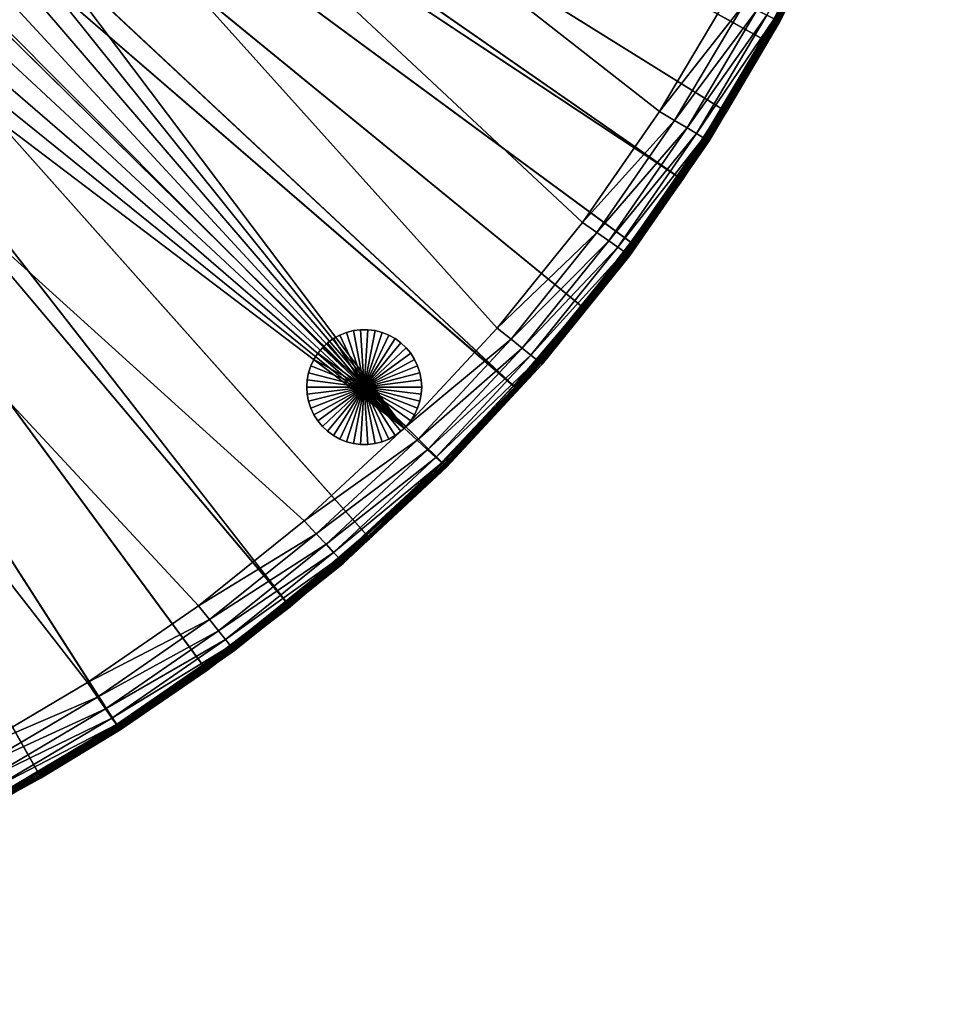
# Model space of a CAD drawing. Header units: inches. Extents: x -6.9 to 27, y -33.9 to 0.
# Tile 3 of 10: x 9.6 to 26, y -33.3 to -16.2. Entities that reach past the tile are written whole.
import ezdxf

# ---------------------------------------------------------------- set-up
doc = ezdxf.new("R2010")
doc.units = ezdxf.units.IN
doc.header["$MEASUREMENT"] = 0
doc.layers.add('A-FURN-3-ST', color=151, linetype='Continuous')
doc.layers.add('A-FURN-3-ST-LG', color=252, linetype='Continuous')
doc.layers.add('A-FURN-3-ST-LM', color=7, linetype='Continuous', true_color=0xffbd7a)

msp = doc.modelspace()

# ---------------------------------------------------------------- meshes
at = {"layer": 'A-FURN-3-ST'}
mesh = msp.add_polyface(dxfattribs=at)
corners = [(-2.786, -5.564, 1.458), (-2.032, -4.912, 1.458), (16.326, -23.32, 1.458), (-3.618, -6.098, 1.458), (-4.515, -6.507, 1.458), (-5.478, -6.791, 1.458), (-0.152, -1.465, 1.458), (25.656, -4.755, 1.458), (25.234, -7.066, 1.458), (24.65, -9.335, 1.458), (23.908, -11.553, 1.458), (23.012, -13.711, 1.458), (-0.436, -2.429, 1.458), (-0.845, -3.325, 1.458), (-1.379, -4.158, 1.458), (21.964, -15.802, 1.458), (20.767, -17.816, 1.458), (19.427, -19.746, 1.458), (0, 0, 2.458), (-0.003, -0.028, 2.152), (-0.298, -0.06, 2.166), (-0.365, -0.707, 1.518), (-0.071, -0.694, 1.486), (-0.102, -1, 1.458), (-0.316, -0.462, 1.597), (-0.045, -0.444, 1.569), (-0.011, -0.111, 1.902), (-0.283, -0.139, 1.921), (-0.026, -0.25, 1.708), (-0.263, -0.264, 1.722), (0, 0, 13.5), (-0.309, -0.028, 2.458), (25.963, -1, 1.458), (25.913, -2.409, 1.458), (25.975, -0.694, 1.486), (25.984, -0.444, 1.569), (25.991, -0.25, 1.708), (25.996, -0.111, 1.902), (25.999, -0.028, 2.152), (26, 0, 2.458), (-3.733, -4.985, 13.5), (14.338, -26.428, 13.5), (-2.896, -4.338, 13.5), (18.304, -22.655, 13.5), (-2.182, -3.557, 13.5), (21.167, -19, 13.5), (-1.84, -3.025, 13.5), (21.935, -17.817, 13.5), (22.653, -16.604, 13.5), (23.32, -15.362, 13.5), (-1.551, -2.463, 13.5), (0, 0, 13.5), (23.936, -14.094, 13.5), (24.332, -13.171, 13.5), (24.702, -12.238, 13.5), (25.046, -11.295, 13.5), (25.364, -10.343, 13.5), (25.655, -9.382, 13.5), (25.919, -8.414, 13.5), (26, 0, 13.5)]
mesh.append_faces([[corners[k] for k in face] for face in [(0, 1, 2), (3, 0, 2), (4, 3, 2), (5, 4, 2), (6, 7, 8), (6, 8, 9), (6, 9, 10), (6, 10, 11), (12, 6, 2), (13, 12, 2), (14, 13, 2), (1, 14, 2), (6, 11, 15), (6, 15, 16), (6, 16, 17), (18, 19, 20), (21, 22, 23), (24, 25, 22), (19, 26, 27), (26, 28, 29), (29, 27, 26), (29, 28, 25), (30, 18, 31), (6, 23, 32), (6, 32, 33), (6, 33, 7), (32, 23, 22), (22, 34, 32), (34, 22, 25), (25, 35, 34), (35, 25, 28), (28, 36, 35), (26, 37, 36), (36, 28, 26), (19, 38, 37), (37, 26, 19), (18, 39, 38), (38, 19, 18), (18, 30, 59)]])
mesh.append_faces([[corners[k] for k in face] for face in [(40, 41, 42), (42, 43, 44), (44, 45, 46), (46, 49, 50)]], dxfattribs={"vtx0": -1, "vtx1": -1})
mesh.append_faces([[corners[k] for k in face] for face in [(50, 49, 51)]], dxfattribs={"vtx0": -1, "vtx1": -1, "vtx2": -1})
mesh.append_faces([[corners[k] for k in face] for face in [(46, 47, 48), (51, 52, 53), (51, 53, 54), (51, 55, 56), (51, 56, 57)]], dxfattribs={"vtx0": -1, "vtx2": -1})
mesh.append_faces([[corners[k] for k in face] for face in [(48, 49, 46), (49, 52, 51), (54, 55, 51), (57, 58, 51)]], dxfattribs={"vtx1": -1, "vtx2": -1})
mesh = msp.add_polyface(dxfattribs=at)
corners = [(-5.478, -6.791, 1.458), (16.326, -23.32, 1.458), (14.586, -24.936, 1.458), (12.746, -26.413, 1.458), (10.813, -27.749, 1.458), (8.796, -28.941, 1.458), (6.703, -29.985, 1.458), (4.543, -30.877, 1.458), (2.323, -31.614, 1.458), (10.987, -28, 1.486), (12.937, -26.651, 1.486), (13.094, -26.846, 1.569), (11.129, -28.206, 1.569), (8.952, -29.204, 1.486), (9.079, -29.419, 1.569), (6.84, -30.258, 1.486), (11.382, -28.571, 2.458), (9.306, -29.801, 2.458), (9.291, -29.777, 2.152), (-0.152, -1.465, 1.458), (17.945, -21.584, 1.458), (19.427, -19.746, 1.458), (11.24, -28.366, 1.708), (13.216, -26.997, 1.708), (13.303, -27.106, 1.902), (11.319, -28.48, 1.902), (9.249, -29.706, 1.902), (9.178, -29.586, 1.708), (13.355, -27.171, 2.152), (11.367, -28.548, 2.152), (13.373, -27.192, 2.458), (2.64, -32.562, 13.5), (4.17, -32.072, 13.5), (-6.943, -6.943, 13.5), (5.675, -31.51, 13.5), (7.153, -30.877, 13.5), (-4.669, -5.479, 13.5), (8.598, -30.175, 13.5), (-3.733, -4.985, 13.5), (10.009, -29.406, 13.5), (11.382, -28.571, 13.5), (12.889, -27.539, 13.5), (14.338, -26.428, 13.5), (-2.896, -4.338, 13.5), (15.726, -25.241, 13.5), (17.05, -23.982, 13.5), (18.304, -22.655, 13.5), (-2.182, -3.557, 13.5), (19.487, -21.263, 13.5), (20.35, -20.149, 13.5), (11.382, -28.571, 13.5), (9.306, -29.801, 13.5)]
mesh.append_faces([[corners[k] for k in face] for face in [(0, 1, 2), (0, 2, 3), (0, 3, 4), (0, 4, 5), (0, 5, 6), (0, 6, 7), (0, 7, 8), (9, 10, 11), (11, 12, 9), (5, 4, 9), (9, 13, 5), (6, 5, 13), (13, 9, 12), (12, 14, 13), (15, 13, 14), (16, 17, 18), (4, 3, 10), (10, 9, 4), (13, 15, 6), (19, 20, 1), (19, 21, 20), (22, 23, 24), (25, 26, 27), (27, 22, 25), (24, 25, 22), (25, 24, 28), (29, 18, 26), (26, 25, 29), (28, 29, 25), (29, 28, 30), (18, 29, 16), (30, 16, 29), (12, 11, 23), (23, 22, 12), (14, 12, 22), (22, 27, 14), (16, 50, 51), (51, 17, 16), (50, 16, 30)]])
mesh.append_faces([[corners[k] for k in face] for face in [(36, 37, 38)]], dxfattribs={"vtx0": -1, "vtx1": -1})
mesh.append_faces([[corners[k] for k in face] for face in [(33, 32, 34), (33, 34, 35), (36, 35, 37), (38, 37, 39), (38, 39, 40), (38, 41, 42), (43, 42, 44), (43, 44, 45), (47, 46, 48), (47, 48, 49)]], dxfattribs={"vtx0": -1, "vtx2": -1})
mesh.append_faces([[corners[k] for k in face] for face in [(31, 32, 33), (40, 41, 38), (45, 46, 43)]], dxfattribs={"vtx1": -1, "vtx2": -1})
mesh = msp.add_polyface(dxfattribs=at)
corners = [(21.964, -15.802, 1.458), (23.012, -13.711, 1.458), (23.294, -13.828, 1.486), (22.237, -15.938, 1.486), (20.767, -17.816, 1.458), (21.03, -17.972, 1.486), (19.427, -19.746, 1.458), (19.678, -19.92, 1.486), (17.945, -21.584, 1.458), (18.53, -22.054, 1.708), (20.043, -20.174, 1.708), (20.158, -20.253, 1.902), (21.532, -18.269, 1.902), (21.413, -18.198, 1.708), (21.604, -18.312, 2.152), (20.226, -20.3, 2.152), (22.833, -16.236, 2.152), (21.628, -18.326, 2.458), (20.249, -20.316, 2.458), (22.858, -16.249, 2.458), (24.752, -11.834, 1.902), (23.833, -14.051, 1.902), (23.705, -13.998, 1.708), (22.759, -16.199, 1.902), (22.634, -16.137, 1.708), (24.831, -11.86, 2.152), (23.91, -14.083, 2.152), (24.857, -11.869, 2.458), (23.936, -14.094, 2.458), (24.436, -11.728, 1.569), (23.525, -13.924, 1.569), (22.46, -16.05, 1.569), (21.245, -18.099, 1.569), (19.884, -20.063, 1.569), (18.183, -21.775, 1.486), (24.62, -11.79, 1.708), (18.378, -21.932, 1.569), (20.35, -20.149, 13.5), (21.167, -19, 13.5), (-2.182, -3.557, 13.5), (-1.84, -3.025, 13.5), (21.935, -17.817, 13.5), (22.858, -16.249, 13.5), (21.628, -18.326, 13.5), (20.249, -20.316, 13.5), (23.936, -14.094, 13.5)]
mesh.append_faces([[corners[k] for k in face] for face in [(0, 1, 2), (2, 3, 0), (4, 0, 3), (3, 5, 4), (6, 4, 5), (5, 7, 6), (8, 6, 7), (9, 10, 11), (12, 11, 10), (10, 13, 12), (14, 15, 11), (11, 12, 14), (16, 14, 12), (17, 18, 15), (15, 14, 17), (19, 17, 14), (14, 16, 19), (20, 21, 22), (23, 12, 13), (13, 24, 23), (21, 23, 24), (24, 22, 21), (25, 26, 21), (12, 23, 16), (26, 16, 23), (23, 21, 26), (27, 28, 26), (28, 19, 16), (16, 26, 28), (29, 30, 2), (3, 2, 30), (30, 31, 3), (5, 3, 31), (31, 32, 5), (7, 5, 32), (32, 33, 7), (34, 7, 33), (35, 22, 30), (31, 30, 22), (22, 24, 31), (32, 31, 24), (24, 13, 32), (33, 32, 13), (13, 10, 33), (36, 33, 10), (19, 42, 43), (43, 17, 19), (17, 43, 44), (44, 18, 17), (28, 45, 42), (42, 19, 28), (45, 28, 27)]])
mesh.append_faces([[corners[k] for k in face] for face in [(40, 38, 41)]], dxfattribs={"vtx0": -1, "vtx2": -1})
mesh.append_faces([[corners[k] for k in face] for face in [(37, 38, 39)]], dxfattribs={"vtx1": -1, "vtx2": -1})
mesh = msp.add_polyface(dxfattribs=at)
corners = [(16.326, -23.32, 1.458), (17.945, -21.584, 1.458), (18.183, -21.775, 1.486), (16.55, -23.529, 1.486), (18.378, -21.932, 1.569), (16.733, -23.699, 1.569), (14.794, -25.159, 1.486), (14.965, -25.342, 1.569), (12.937, -26.651, 1.486), (13.094, -26.846, 1.569), (19.884, -20.063, 1.569), (14.586, -24.936, 1.458), (12.746, -26.413, 1.458), (19.678, -19.92, 1.486), (15.097, -25.485, 1.708), (16.875, -23.831, 1.708), (16.977, -23.926, 1.902), (18.703, -22.193, 2.152), (17.038, -23.983, 2.152), (18.724, -22.211, 2.458), (17.058, -24.002, 2.458), (15.192, -25.586, 1.902), (13.303, -27.106, 1.902), (13.216, -26.997, 1.708), (15.248, -25.647, 2.152), (13.355, -27.171, 2.152), (15.267, -25.668, 2.458), (13.373, -27.192, 2.458), (18.638, -22.141, 1.902), (18.53, -22.054, 1.708), (20.158, -20.253, 1.902), (20.226, -20.3, 2.152), (20.249, -20.316, 2.458), (20.043, -20.174, 1.708), (13.373, -27.192, 13.5), (11.382, -28.571, 13.5), (15.267, -25.668, 13.5), (17.058, -24.002, 13.5), (18.724, -22.211, 13.5), (20.249, -20.316, 13.5)]
mesh.append_faces([[corners[k] for k in face] for face in [(0, 1, 2), (2, 3, 0), (3, 2, 4), (4, 5, 3), (6, 3, 5), (5, 7, 6), (8, 6, 7), (7, 9, 8), (10, 4, 2), (11, 0, 3), (3, 6, 11), (12, 11, 6), (6, 8, 12), (13, 2, 1), (14, 15, 16), (17, 18, 16), (19, 20, 18), (18, 17, 19), (21, 22, 23), (23, 14, 21), (16, 21, 14), (24, 25, 22), (22, 21, 24), (18, 24, 21), (21, 16, 18), (26, 27, 25), (25, 24, 26), (20, 26, 24), (24, 18, 20), (28, 16, 15), (15, 29, 28), (30, 28, 29), (16, 28, 17), (31, 17, 28), (28, 30, 31), (32, 19, 17), (17, 31, 32), (5, 4, 29), (29, 15, 5), (7, 5, 15), (15, 14, 7), (33, 29, 4), (9, 7, 14), (14, 23, 9), (27, 34, 35), (26, 36, 34), (34, 27, 26), (20, 37, 36), (36, 26, 20), (19, 38, 37), (37, 20, 19), (32, 39, 38), (38, 19, 32)]])
at = {"layer": 'A-FURN-3-ST-LG', "color": 251, "true_color": 0x565656}
mesh = msp.add_polyface(dxfattribs=at)
corners = [(15.63, -22.607, 1.5), (16.629, -22.607, 1.5), (16.622, -22.732, 1.5), (16.598, -22.855, 1.5), (16.559, -22.975, 1.5), (16.506, -23.088, 1.5), (16.439, -23.194, 1.5), (16.358, -23.291, 1.5), (16.267, -23.377, 1.5), (16.165, -23.451, 1.5), (16.055, -23.511, 1.5), (15.939, -23.558, 1.5), (15.817, -23.589, 1.5), (15.692, -23.605, 1.5), (15.567, -23.605, 1.5), (15.442, -23.589, 1.5), (15.321, -23.558, 1.5), (15.204, -23.511, 1.5), (15.094, -23.451, 1.5), (14.992, -23.377, 1.5), (14.901, -23.291, 1.5), (14.821, -23.194, 1.5), (14.753, -23.088, 1.5), (14.7, -22.975, 1.5), (14.661, -22.855, 1.5), (14.637, -22.732, 1.5), (14.63, -22.607, 1.5), (14.637, -22.481, 1.5), (14.661, -22.358, 1.5), (14.7, -22.239, 1.5), (14.753, -22.125, 1.5), (14.821, -22.019, 1.5), (14.901, -21.922, 1.5), (14.992, -21.836, 1.5), (15.094, -21.762, 1.5), (15.204, -21.702, 1.5), (15.321, -21.656, 1.5), (15.442, -21.624, 1.5), (15.567, -21.609, 1.5), (15.692, -21.609, 1.5), (15.817, -21.624, 1.5), (15.939, -21.656, 1.5), (16.055, -21.702, 1.5), (16.165, -21.762, 1.5), (16.267, -21.836, 1.5), (16.358, -21.922, 1.5), (16.439, -22.019, 1.5), (16.506, -22.125, 1.5), (16.559, -22.239, 1.5), (16.598, -22.358, 1.5), (16.622, -22.481, 1.5), (16.629, -22.607, 0), (16.622, -22.732, 0), (16.598, -22.855, 0), (16.559, -22.975, 0), (16.506, -23.088, 0), (16.439, -23.194, 0), (16.358, -23.291, 0), (16.267, -23.377, 0), (16.165, -23.451, 0), (16.055, -23.511, 0), (15.939, -23.558, 0), (15.817, -23.589, 0), (15.692, -23.605, 0), (15.567, -23.605, 0), (15.442, -23.589, 0), (15.321, -23.558, 0), (15.204, -23.511, 0), (15.094, -23.451, 0), (14.992, -23.377, 0), (14.901, -23.291, 0), (14.821, -23.194, 0), (14.753, -23.088, 0), (14.7, -22.975, 0), (14.661, -22.855, 0), (14.637, -22.732, 0), (14.63, -22.607, 0), (14.637, -22.481, 0), (14.661, -22.358, 0), (14.7, -22.239, 0), (14.753, -22.125, 0), (14.821, -22.019, 0), (14.901, -21.922, 0), (14.992, -21.836, 0), (15.094, -21.762, 0), (15.204, -21.702, 0), (15.321, -21.656, 0), (15.442, -21.624, 0), (15.567, -21.609, 0), (15.692, -21.609, 0), (15.817, -21.624, 0), (15.939, -21.656, 0), (16.055, -21.702, 0), (16.165, -21.762, 0), (16.267, -21.836, 0), (16.358, -21.922, 0), (16.439, -22.019, 0), (16.506, -22.125, 0), (16.559, -22.239, 0), (16.598, -22.358, 0), (16.622, -22.481, 0), (15.63, -22.607, 0)]
mesh.append_faces([[corners[k] for k in face] for face in [(1, 52, 51), (2, 53, 52), (3, 54, 53), (4, 55, 54), (5, 56, 55), (6, 57, 56), (7, 58, 57), (8, 59, 58), (9, 60, 59), (10, 61, 60), (11, 62, 61), (12, 63, 62), (13, 64, 63), (14, 65, 64), (15, 66, 65), (16, 67, 66), (17, 68, 67), (18, 69, 68), (19, 70, 69), (20, 71, 70), (21, 72, 71), (22, 73, 72), (23, 74, 73), (24, 75, 74), (25, 76, 75), (26, 77, 76), (27, 78, 77), (28, 79, 78), (29, 80, 79), (30, 81, 80), (31, 82, 81), (32, 83, 82), (33, 84, 83), (34, 85, 84), (35, 86, 85), (36, 87, 86), (37, 88, 87), (38, 89, 88), (39, 90, 89), (40, 91, 90), (41, 92, 91), (42, 93, 92), (43, 94, 93), (44, 95, 94), (45, 96, 95), (46, 97, 96), (47, 98, 97), (48, 99, 98), (49, 100, 99), (50, 51, 100)]], dxfattribs={"vtx0": -1, "color": 251})
mesh.append_faces([[corners[k] for k in face] for face in [(0, 2, 1), (0, 3, 2), (0, 4, 3), (0, 5, 4), (0, 6, 5), (0, 7, 6), (0, 8, 7), (0, 9, 8), (0, 10, 9), (0, 11, 10), (0, 12, 11), (0, 13, 12), (0, 14, 13), (0, 15, 14), (0, 16, 15), (0, 17, 16), (0, 18, 17), (0, 19, 18), (0, 20, 19), (0, 21, 20), (0, 22, 21), (0, 23, 22), (0, 24, 23), (0, 25, 24), (0, 26, 25), (0, 27, 26), (0, 28, 27), (0, 29, 28), (0, 30, 29), (0, 31, 30), (0, 32, 31), (0, 33, 32), (0, 34, 33), (0, 35, 34), (0, 36, 35), (0, 37, 36), (0, 38, 37), (0, 39, 38), (0, 40, 39), (0, 41, 40), (0, 42, 41), (0, 43, 42), (0, 44, 43), (0, 45, 44), (0, 46, 45), (0, 47, 46), (0, 48, 47), (0, 49, 48), (0, 50, 49), (0, 1, 50), (101, 51, 52), (101, 52, 53), (101, 53, 54), (101, 54, 55), (101, 55, 56), (101, 56, 57), (101, 57, 58), (101, 58, 59), (101, 59, 60), (101, 60, 61), (101, 61, 62), (101, 62, 63), (101, 63, 64), (101, 64, 65), (101, 65, 66), (101, 66, 67), (101, 67, 68), (101, 68, 69), (101, 69, 70), (101, 70, 71), (101, 71, 72), (101, 72, 73), (101, 73, 74), (101, 74, 75), (101, 75, 76), (101, 76, 77), (101, 77, 78), (101, 78, 79), (101, 79, 80), (101, 80, 81), (101, 81, 82), (101, 82, 83), (101, 83, 84), (101, 84, 85), (101, 85, 86), (101, 86, 87), (101, 87, 88), (101, 88, 89), (101, 89, 90), (101, 90, 91), (101, 91, 92), (101, 92, 93), (101, 93, 94), (101, 94, 95), (101, 95, 96), (101, 96, 97), (101, 97, 98), (101, 98, 99), (101, 99, 100), (101, 100, 51)]], dxfattribs={"vtx0": -1, "vtx2": -1, "color": 251})
mesh.append_faces([[corners[k] for k in face] for face in [(1, 2, 52), (2, 3, 53), (3, 4, 54), (4, 5, 55), (5, 6, 56), (6, 7, 57), (7, 8, 58), (8, 9, 59), (9, 10, 60), (10, 11, 61), (11, 12, 62), (12, 13, 63), (13, 14, 64), (14, 15, 65), (15, 16, 66), (16, 17, 67), (17, 18, 68), (18, 19, 69), (19, 20, 70), (20, 21, 71), (21, 22, 72), (22, 23, 73), (23, 24, 74), (24, 25, 75), (25, 26, 76), (26, 27, 77), (27, 28, 78), (28, 29, 79), (29, 30, 80), (30, 31, 81), (31, 32, 82), (32, 33, 83), (33, 34, 84), (34, 35, 85), (35, 36, 86), (36, 37, 87), (37, 38, 88), (38, 39, 89), (39, 40, 90), (40, 41, 91), (41, 42, 92), (42, 43, 93), (43, 44, 94), (44, 45, 95), (45, 46, 96), (46, 47, 97), (47, 48, 98), (48, 49, 99), (49, 50, 100), (50, 1, 51)]], dxfattribs={"vtx2": -1, "color": 251})
at = {"layer": 'A-FURN-3-ST-LM'}
mesh = msp.add_polyface(dxfattribs=at)
corners = [(-0.208, -0.01, 13.9), (-0.41, -0.055, 13.9), (-0.207, -0.013, 13.926), (-0.409, -0.059, 13.926), (-0.206, -0.023, 13.95), (-0.406, -0.068, 13.95), (-0.204, -0.039, 13.971), (-0.402, -0.083, 13.971), (-0.201, -0.059, 13.987), (-0.395, -0.103, 13.987), (-0.198, -0.083, 13.997), (-0.388, -0.126, 13.997), (-0.194, -0.109, 14), (0, 0, 13.9), (0, -0.003, 13.926), (0, -0.013, 13.95), (0.001, -0.029, 13.971), (0.001, -0.05, 13.987), (0.002, -0.074, 13.997), (0.002, -0.1, 14), (26, 0, 13.9), (26, -0.003, 13.926), (26, -0.013, 13.95), (26, -0.029, 13.971), (25.999, -0.05, 13.987), (25.999, -0.074, 13.997), (-2.828, -4.412, 14), (18.23, -22.588, 14), (-2.103, -3.618, 14), (21.084, -18.943, 14), (-1.754, -3.075, 14), (23.231, -15.317, 14), (-1.46, -2.504, 14), (23.845, -14.052, 14), (24.239, -13.133, 14), (24.609, -12.203, 14), (24.952, -11.262, 14), (-0.208, -0.01, 13.5), (0, 0, 13.5), (18.304, -22.655, 13.5), (-2.896, -4.338, 13.5), (-2.182, -3.557, 13.5), (21.167, -19, 13.5), (-1.84, -3.025, 13.5), (23.32, -15.362, 13.5), (-1.551, -2.463, 13.5), (25.046, -11.295, 13.5), (24.702, -12.238, 13.5), (24.332, -13.171, 13.5), (23.936, -14.094, 13.5)]
mesh.append_faces([[corners[k] for k in face] for face in [(0, 1, 2), (2, 3, 4), (4, 5, 6), (6, 7, 8), (8, 9, 10), (10, 11, 12), (0, 2, 13), (13, 2, 14), (14, 2, 4), (14, 4, 15), (15, 4, 6), (15, 6, 16), (16, 6, 8), (16, 8, 17), (17, 8, 10), (17, 10, 18), (18, 10, 12), (18, 12, 19), (13, 14, 20), (21, 14, 15), (22, 15, 16), (23, 16, 17), (24, 17, 18), (25, 18, 19), (26, 27, 28), (28, 29, 30), (30, 31, 32), (32, 31, 33), (32, 33, 19), (19, 33, 34), (19, 34, 35), (35, 36, 19), (0, 13, 37), (37, 13, 38), (13, 20, 38)]])
mesh.append_faces([[corners[k] for k in face] for face in [(44, 45, 38)]], dxfattribs={"vtx0": -1, "vtx1": -1, "vtx2": -1})
mesh.append_faces([[corners[k] for k in face] for face in [(39, 40, 41), (42, 41, 43), (44, 43, 45), (38, 47, 48), (38, 48, 49)]], dxfattribs={"vtx0": -1, "vtx2": -1})
mesh.append_faces([[corners[k] for k in face] for face in [(46, 47, 38), (49, 44, 38)]], dxfattribs={"vtx1": -1, "vtx2": -1})
mesh = msp.add_polyface(dxfattribs=at)
corners = [(18.249, -22.606, 13.997), (16.979, -23.912, 14), (16.997, -23.93, 13.997), (18.267, -22.622, 13.987), (17.014, -23.947, 13.987), (18.283, -22.636, 13.971), (17.029, -23.962, 13.971), (18.294, -22.646, 13.95), (17.04, -23.973, 13.95), (18.302, -22.653, 13.926), (17.047, -23.98, 13.926), (18.304, -22.655, 13.9), (17.05, -23.982, 13.9), (15.659, -25.167, 14), (15.677, -25.186, 13.997), (15.693, -25.204, 13.987), (15.707, -25.219, 13.971), (15.717, -25.231, 13.95), (15.724, -25.238, 13.926), (18.304, -22.655, 13.5), (17.05, -23.982, 13.5), (15.726, -25.241, 13.9), (7.111, -30.786, 14), (8.553, -30.086, 14), (-4.63, -5.572, 14), (-3.679, -5.069, 14), (9.959, -29.319, 14), (11.328, -28.487, 14), (12.83, -27.458, 14), (14.275, -26.35, 14), (-2.828, -4.412, 14), (18.23, -22.588, 14), (-2.103, -3.618, 14), (19.409, -21.2, 14), (20.27, -20.089, 14), (21.084, -18.943, 14), (-1.754, -3.075, 14), (21.85, -17.765, 14), (22.566, -16.555, 14), (23.231, -15.317, 14), (7.153, -30.877, 13.5), (-4.669, -5.479, 13.5), (8.598, -30.175, 13.5), (-3.733, -4.985, 13.5), (10.009, -29.406, 13.5), (11.382, -28.571, 13.5), (12.889, -27.539, 13.5), (14.338, -26.428, 13.5), (-2.896, -4.338, 13.5), (15.726, -25.241, 13.5), (-2.182, -3.557, 13.5), (19.487, -21.263, 13.5), (20.35, -20.149, 13.5), (21.167, -19, 13.5), (-1.84, -3.025, 13.5), (21.935, -17.817, 13.5), (22.653, -16.604, 13.5), (23.32, -15.362, 13.5)]
mesh.append_faces([[corners[k] for k in face] for face in [(0, 1, 2), (3, 2, 4), (5, 4, 6), (7, 6, 8), (9, 8, 10), (11, 10, 12), (1, 13, 2), (2, 13, 14), (2, 14, 4), (4, 14, 15), (4, 15, 6), (6, 16, 8), (8, 17, 10), (10, 18, 12), (19, 12, 20), (12, 21, 20), (22, 23, 24), (25, 23, 26), (25, 26, 27), (27, 28, 25), (25, 28, 29), (30, 29, 13), (30, 13, 1), (1, 31, 30), (32, 31, 33), (32, 33, 34), (34, 35, 32), (36, 35, 37), (36, 37, 38), (38, 39, 36)]])
mesh.append_faces([[corners[k] for k in face] for face in [(40, 41, 42), (42, 43, 44), (44, 43, 45), (45, 43, 46), (46, 43, 47), (47, 48, 49), (49, 48, 20), (20, 48, 19), (19, 50, 51), (51, 50, 52), (52, 50, 53), (53, 54, 55), (55, 54, 56), (56, 54, 57)]], dxfattribs={"vtx0": -1, "vtx1": -1})
mesh = msp.add_polyface(dxfattribs=at)
corners = [(-6.943, -32.943, 13.9), (-6.94, -32.943, 13.926), (-6.943, -6.943, 13.9), (-6.94, -6.943, 13.926), (-6.93, -32.943, 13.95), (-6.93, -6.944, 13.95), (-6.914, -32.942, 13.971), (-6.914, -6.944, 13.971), (-6.893, -32.941, 13.987), (-6.893, -6.945, 13.987), (-6.869, -32.94, 13.997), (-6.869, -6.945, 13.997), (-6.843, -32.939, 14), (-6.843, -6.946, 14), (1.329, -32.808, 14), (1.334, -32.827, 13.998), (2.612, -32.466, 14), (2.619, -32.491, 13.997), (1.338, -32.845, 13.992), (2.626, -32.514, 13.987), (1.342, -32.862, 13.983), (2.631, -32.534, 13.971), (1.346, -32.876, 13.971), (1.349, -32.888, 13.956), (2.636, -32.55, 13.95), (1.351, -32.897, 13.938), (2.639, -32.559, 13.926), (1.353, -32.903, 13.919), (2.64, -32.562, 13.9), (1.353, -32.905, 13.9), (2.64, -32.562, 13.5), (-1.27, -33.345, 14), (0.035, -33.101, 14), (4.137, -31.977, 14), (5.638, -31.417, 14), (7.111, -30.786, 14), (-4.63, -5.572, 14), (8.553, -30.086, 14), (-3.679, -5.069, 14), (14.275, -26.35, 14), (-2.828, -4.412, 14), (-6.943, -32.943, 13.5), (-6.943, -6.943, 13.5), (0.055, -33.199, 13.5), (1.353, -32.905, 13.5), (4.17, -32.072, 13.5), (5.675, -31.51, 13.5), (7.153, -30.877, 13.5), (-4.669, -5.479, 13.5), (8.598, -30.175, 13.5), (-3.733, -4.985, 13.5), (14.338, -26.428, 13.5), (-2.896, -4.338, 13.5)]
mesh.append_faces([[corners[k] for k in face] for face in [(0, 1, 2), (2, 1, 3), (3, 1, 4), (3, 4, 5), (5, 4, 6), (5, 6, 7), (7, 6, 8), (7, 8, 9), (9, 8, 10), (9, 10, 11), (11, 10, 12), (11, 12, 13), (14, 15, 16), (16, 15, 17), (17, 15, 18), (17, 18, 19), (19, 18, 20), (19, 20, 21), (21, 20, 22), (21, 23, 24), (24, 25, 26), (26, 27, 28), (28, 29, 30), (12, 31, 13), (13, 31, 32), (13, 32, 14), (14, 16, 13), (13, 16, 33), (13, 33, 34), (34, 35, 13), (13, 35, 36), (36, 37, 38), (38, 39, 40), (0, 2, 41), (41, 2, 42)]])
mesh.append_faces([[corners[k] for k in face] for face in [(43, 42, 44), (44, 42, 30), (30, 42, 45), (45, 42, 46), (46, 42, 47)]], dxfattribs={"vtx0": -1, "vtx1": -1})
mesh.append_faces([[corners[k] for k in face] for face in [(47, 42, 48)]], dxfattribs={"vtx0": -1, "vtx1": -1, "vtx2": -1})
mesh.append_faces([[corners[k] for k in face] for face in [(43, 41, 42), (49, 48, 50), (51, 50, 52)]], dxfattribs={"vtx0": -1, "vtx2": -1})
mesh = msp.add_polyface(dxfattribs=at)
corners = [(24.286, -13.152, 13.987), (23.868, -14.063, 13.997), (23.89, -14.073, 13.987), (24.305, -13.16, 13.971), (23.909, -14.082, 13.971), (24.319, -13.166, 13.95), (23.923, -14.088, 13.95), (24.329, -13.17, 13.926), (23.932, -14.092, 13.926), (24.332, -13.171, 13.9), (23.936, -14.094, 13.9), (21.91, -17.802, 13.971), (22.627, -16.59, 13.971), (22.614, -16.583, 13.983), (21.897, -17.794, 13.983), (22.599, -16.574, 13.992), (21.882, -17.785, 13.992), (22.583, -16.565, 13.998), (21.866, -17.775, 13.998), (22.566, -16.555, 14), (23.32, -15.362, 13.9), (23.319, -15.362, 13.919), (22.653, -16.604, 13.9), (22.651, -16.603, 13.919), (23.314, -15.359, 13.938), (22.646, -16.601, 13.938), (23.305, -15.355, 13.956), (22.638, -16.596, 13.956), (23.294, -15.349, 13.971), (23.281, -15.342, 13.983), (23.265, -15.334, 13.992), (23.249, -15.326, 13.998), (23.231, -15.317, 14), (23.845, -14.052, 14), (24.332, -13.171, 13.5), (23.936, -14.094, 13.5), (23.32, -15.362, 13.5), (22.653, -16.604, 13.5)]
mesh.append_faces([[corners[k] for k in face] for face in [(0, 1, 2), (3, 2, 4), (5, 4, 6), (7, 6, 8), (9, 8, 10), (11, 12, 13), (14, 13, 15), (16, 15, 17), (18, 17, 19), (20, 21, 22), (22, 21, 23), (23, 21, 24), (23, 24, 25), (25, 24, 26), (25, 26, 27), (27, 26, 28), (27, 28, 12), (12, 28, 29), (12, 29, 13), (13, 29, 30), (13, 30, 15), (15, 30, 31), (15, 31, 17), (17, 31, 32), (17, 32, 19), (32, 31, 33), (33, 31, 1), (1, 31, 30), (1, 30, 2), (2, 30, 29), (2, 29, 4), (4, 29, 28), (4, 28, 26), (4, 26, 6), (6, 26, 24), (6, 24, 8), (8, 24, 21), (8, 21, 10), (10, 21, 20), (34, 10, 35), (10, 20, 35), (35, 20, 36), (20, 22, 36), (36, 22, 37)]])
mesh = msp.add_polyface(dxfattribs=at)
corners = [(21.167, -19, 13.9), (21.165, -18.999, 13.919), (20.35, -20.149, 13.9), (20.349, -20.148, 13.919), (21.16, -18.996, 13.938), (20.344, -20.145, 13.938), (21.153, -18.991, 13.956), (20.336, -20.139, 13.956), (21.142, -18.984, 13.971), (20.326, -20.132, 13.971), (21.13, -18.975, 13.983), (20.314, -20.123, 13.983), (21.116, -18.965, 13.992), (20.3, -20.112, 13.992), (21.1, -18.955, 13.998), (20.286, -20.101, 13.998), (21.084, -18.943, 14), (20.27, -20.089, 14), (21.935, -17.817, 13.9), (21.933, -17.817, 13.919), (21.928, -17.814, 13.938), (21.92, -17.809, 13.956), (21.91, -17.802, 13.971), (21.897, -17.794, 13.983), (21.882, -17.785, 13.992), (21.866, -17.775, 13.998), (21.85, -17.765, 14), (22.653, -16.604, 13.9), (22.651, -16.603, 13.919), (22.646, -16.601, 13.938), (22.638, -16.596, 13.956), (22.627, -16.59, 13.971), (22.614, -16.583, 13.983), (22.599, -16.574, 13.992), (22.583, -16.565, 13.998), (22.566, -16.555, 14), (22.653, -16.604, 13.5), (21.935, -17.817, 13.5), (21.167, -19, 13.5)]
mesh.append_faces([[corners[k] for k in face] for face in [(0, 1, 2), (3, 1, 4), (5, 4, 6), (7, 6, 8), (9, 8, 10), (11, 10, 12), (11, 12, 13), (13, 12, 14), (13, 14, 15), (15, 14, 16), (15, 16, 17), (18, 19, 0), (0, 19, 1), (1, 19, 20), (1, 20, 4), (4, 20, 21), (4, 21, 6), (6, 21, 22), (6, 22, 8), (8, 22, 23), (8, 23, 10), (10, 23, 24), (10, 24, 12), (12, 24, 25), (12, 25, 14), (14, 25, 26), (14, 26, 16), (27, 28, 18), (18, 28, 19), (19, 28, 29), (19, 29, 20), (20, 29, 30), (20, 30, 21), (21, 30, 31), (21, 31, 22), (22, 32, 23), (23, 33, 24), (24, 34, 25), (25, 35, 26), (27, 18, 36), (36, 18, 37), (18, 0, 37), (37, 0, 38), (0, 2, 38)]])
mesh = msp.add_polyface(dxfattribs=at)
corners = [(20.35, -20.149, 13.9), (20.349, -20.148, 13.919), (19.487, -21.263, 13.9), (19.484, -21.261, 13.926), (20.344, -20.145, 13.938), (19.476, -21.255, 13.95), (20.336, -20.139, 13.956), (19.464, -21.245, 13.971), (20.326, -20.132, 13.971), (20.314, -20.123, 13.983), (19.448, -21.232, 13.987), (20.3, -20.112, 13.992), (19.429, -21.217, 13.997), (20.286, -20.101, 13.998), (19.409, -21.2, 14), (20.27, -20.089, 14), (18.23, -22.588, 14), (18.249, -22.606, 13.997), (18.267, -22.622, 13.987), (18.283, -22.636, 13.971), (18.294, -22.646, 13.95), (18.302, -22.653, 13.926), (18.304, -22.655, 13.9), (16.979, -23.912, 14), (16.997, -23.93, 13.997), (17.014, -23.947, 13.987), (17.029, -23.962, 13.971), (17.04, -23.973, 13.95), (17.047, -23.98, 13.926), (21.165, -18.999, 13.919), (21.16, -18.996, 13.938), (21.153, -18.991, 13.956), (21.142, -18.984, 13.971), (21.13, -18.975, 13.983), (21.167, -19, 13.5), (20.35, -20.149, 13.5), (19.487, -21.263, 13.5), (18.304, -22.655, 13.5), (17.05, -23.982, 13.9)]
mesh.append_faces([[corners[k] for k in face] for face in [(0, 1, 2), (2, 1, 3), (3, 1, 4), (3, 4, 5), (5, 4, 6), (5, 6, 7), (7, 6, 8), (7, 8, 9), (7, 9, 10), (10, 9, 11), (10, 11, 12), (12, 11, 13), (12, 13, 14), (14, 13, 15), (14, 16, 12), (12, 16, 17), (12, 17, 10), (10, 17, 18), (10, 18, 7), (7, 18, 19), (7, 19, 5), (5, 19, 20), (5, 20, 3), (3, 20, 21), (3, 21, 2), (2, 21, 22), (16, 23, 17), (17, 24, 18), (18, 25, 19), (19, 26, 20), (20, 27, 21), (21, 28, 22), (0, 29, 1), (1, 30, 4), (4, 31, 6), (6, 32, 8), (8, 33, 9), (34, 0, 35), (0, 2, 35), (35, 2, 36), (2, 22, 36), (36, 22, 37), (22, 38, 37)]])
mesh = msp.add_polyface(dxfattribs=at)
corners = [(17.029, -23.962, 13.971), (15.693, -25.204, 13.987), (15.707, -25.219, 13.971), (17.04, -23.973, 13.95), (15.717, -25.231, 13.95), (17.047, -23.98, 13.926), (15.724, -25.238, 13.926), (17.05, -23.982, 13.9), (15.726, -25.241, 13.9), (15.659, -25.167, 14), (14.275, -26.35, 14), (15.677, -25.186, 13.997), (14.292, -26.37, 13.997), (14.307, -26.389, 13.987), (14.32, -26.405, 13.971), (14.33, -26.417, 13.95), (14.336, -26.425, 13.926), (14.338, -26.428, 13.9), (12.83, -27.458, 14), (12.845, -27.479, 13.997), (12.859, -27.498, 13.987), (12.872, -27.515, 13.971), (12.881, -27.528, 13.95), (12.887, -27.536, 13.926), (12.889, -27.539, 13.9), (11.328, -28.487, 14), (11.342, -28.509, 13.997), (11.355, -28.529, 13.987), (11.367, -28.547, 13.971), (11.375, -28.56, 13.95), (11.381, -28.568, 13.926), (17.05, -23.982, 13.5), (15.726, -25.241, 13.5), (14.338, -26.428, 13.5), (12.889, -27.539, 13.5), (11.382, -28.571, 13.9)]
mesh.append_faces([[corners[k] for k in face] for face in [(0, 1, 2), (3, 2, 4), (5, 4, 6), (7, 6, 8), (9, 10, 11), (11, 10, 12), (11, 12, 1), (1, 12, 13), (1, 13, 2), (2, 13, 14), (2, 14, 4), (4, 14, 15), (4, 15, 6), (6, 15, 16), (6, 16, 8), (8, 16, 17), (10, 18, 12), (12, 18, 19), (12, 19, 13), (13, 19, 20), (13, 20, 14), (14, 20, 21), (14, 21, 15), (15, 21, 22), (15, 22, 16), (16, 22, 23), (16, 23, 17), (17, 23, 24), (18, 25, 19), (19, 25, 26), (19, 26, 20), (20, 26, 27), (20, 27, 21), (21, 27, 28), (21, 28, 22), (22, 28, 29), (22, 29, 23), (23, 30, 24), (31, 8, 32), (8, 17, 32), (32, 17, 33), (17, 24, 33), (33, 24, 34), (24, 35, 34)]])
mesh = msp.add_polyface(dxfattribs=at)
corners = [(12.887, -27.536, 13.926), (11.375, -28.56, 13.95), (11.381, -28.568, 13.926), (12.889, -27.539, 13.9), (11.382, -28.571, 13.9), (9.959, -29.319, 14), (9.972, -29.342, 13.997), (11.328, -28.487, 14), (11.342, -28.509, 13.997), (9.984, -29.363, 13.987), (11.355, -28.529, 13.987), (9.995, -29.381, 13.971), (11.367, -28.547, 13.971), (10.003, -29.394, 13.95), (10.008, -29.403, 13.926), (10.009, -29.406, 13.9), (8.553, -30.086, 14), (8.564, -30.109, 13.997), (8.575, -30.131, 13.987), (8.585, -30.149, 13.971), (8.592, -30.163, 13.95), (8.597, -30.172, 13.926), (8.598, -30.175, 13.9), (7.111, -30.786, 14), (7.122, -30.809, 13.997), (7.132, -30.831, 13.987), (7.14, -30.85, 13.971), (7.147, -30.865, 13.95), (7.151, -30.874, 13.926), (7.153, -30.877, 13.9), (12.889, -27.539, 13.5), (11.382, -28.571, 13.5), (10.009, -29.406, 13.5), (8.598, -30.175, 13.5), (7.153, -30.877, 13.5)]
mesh.append_faces([[corners[k] for k in face] for face in [(0, 1, 2), (3, 2, 4), (5, 6, 7), (7, 6, 8), (8, 6, 9), (8, 9, 10), (10, 9, 11), (10, 11, 12), (12, 11, 13), (12, 13, 1), (1, 13, 14), (1, 14, 2), (2, 14, 15), (2, 15, 4), (5, 16, 6), (6, 16, 17), (6, 17, 9), (9, 17, 18), (9, 18, 11), (11, 18, 19), (11, 19, 13), (13, 19, 20), (13, 20, 14), (14, 20, 21), (14, 21, 15), (15, 21, 22), (16, 23, 17), (17, 24, 18), (18, 24, 25), (18, 25, 19), (19, 25, 26), (19, 26, 20), (20, 26, 27), (20, 27, 21), (21, 27, 28), (21, 28, 22), (22, 28, 29), (30, 4, 31), (4, 15, 31), (31, 15, 32), (15, 22, 32), (32, 22, 33), (22, 29, 33), (33, 29, 34)]])

doc.saveas('drawing.dxf')
